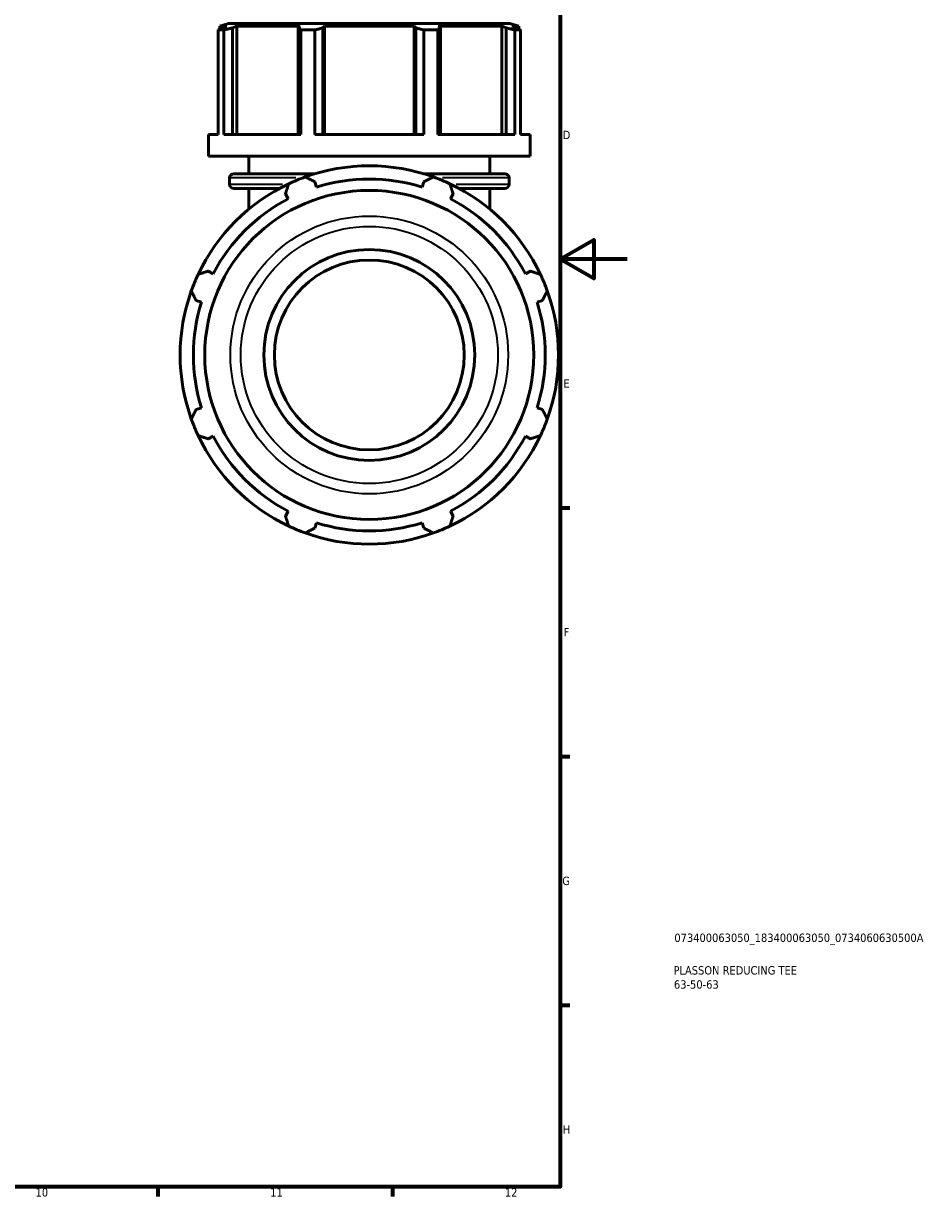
# Model space of a CAD drawing. Header units: millimetres. Extents: x 0 to 1041, y -3 to 949.
# Tile 7 of 8: x 661 to 931, y 17 to 367. Entities that reach past the tile are written whole.
import ezdxf

# ---------------------------------------------------------------- set-up
doc = ezdxf.new("R2010")
doc.units = ezdxf.units.MM
for name, color, linetype, lineweight in [('Border (ISO)', 7, 'Continuous', 70), ('Title (ISO)', 7, 'Continuous', 50), ('Visible (ISO)', 7, 'Continuous', 50), ('Visible Narrow (ISO)', 7, 'Continuous', 35)]:
    doc.layers.add(name, color=color, linetype=linetype, lineweight=lineweight)
doc.styles.add('Note Text (ISO)', font='tahoma.ttf')

# ---------------------------------------------------------------- blocks, each defined once
blk = doc.blocks.new('Borders Default Border')
at = {"layer": 'Border (ISO)'}
for p, q in [((821, 222.75), (823.9, 222.75)), ((821, 148.5), (823.9, 148.5)), ((821, 74.25), (823.9, 74.25)), ((700.83, 20), (700.83, 17.1)), ((770.92, 20), (770.92, 17.1))]:
    blk.add_line(p, q, dxfattribs=at)
at = {"layer": 'Border (ISO)', "flags": 128}
for points in [[(20, 20), (20, 574), (821, 574), (821, 20), (20, 20)], [(841, 297), (821, 297), (831, 302.77), (831, 291.23), (821, 297)]]:
    blk.add_lwpolyline(points, dxfattribs=at)
at = {"layer": 'Border (ISO)', "color": 232, "true_color": 0xca0064, "char_height": 2.5, "attachment_point": 7, "style": 'Note Text (ISO)'}
for s, insert in [('D', (821.73, 332.88)), ('E', (821.94, 258.63)), ('F', (822, 184.38)), ('G', (821.61, 110.08)), ('H', (821.74, 35.88)), ('10', (664.29, 17.05)), ('11', (734.37, 17.1)), ('12', (804.46, 17.1))]:
    blk.add_mtext(s, dxfattribs=dict(at, insert=insert))
blk = doc.blocks.new('Title Blocks ISO')
at = {"layer": 'Title (ISO)', "color": 232, "true_color": 0xca0064, "style": 'Note Text (ISO)'}
for tag, p in [('PART_NUMBER_001', (34.08, 73.13)), ('DESCRIPTION_001', (33.84, 63.4)), ('DESCRIPTION_002', (33.95, 59.18))]:
    blk.add_attdef(tag, p, '', height=2.5, dxfattribs=at)

msp = doc.modelspace()

# ---------------------------------------------------------------- linework, layer by layer
at = {"layer": 'Visible (ISO)'}
for p, q in [((720.535, 365.483), (718.799, 365.483)), ((718.799, 334.227), (718.799, 365.483)), ((721.949, 367.427), (719.324, 366.574)), ((721.39, 366.574), (719.324, 366.574)), ((719.324, 365.754), (719.324, 366.574)), ((721.39, 366.574), (720.016, 366.106)), ((720.535, 365.483), (720.535, 334.227)), ((805.978, 367.427), (721.949, 367.427)), ((723.09, 366.106), (724.368, 366.574)), ((723.09, 334.227), (723.09, 366.106)), ((724.368, 334.227), (724.368, 366.574)), ((743.351, 366.574), (724.368, 366.574)), ((743.351, 366.574), (742.686, 366.106)), ((742.686, 366.106), (742.686, 334.227)), ((743.52, 334.227), (743.52, 365.483)), ((747.711, 365.483), (743.52, 365.483)), ((747.711, 365.483), (747.711, 334.227)), ((750.107, 366.106), (750.54, 366.574)), ((750.107, 334.227), (750.107, 366.106)), ((750.54, 334.227), (750.54, 366.574)), ((777.387, 366.574), (750.54, 366.574)), ((777.387, 334.227), (777.387, 366.574)), ((777.387, 366.574), (777.82, 366.106)), ((777.82, 366.106), (777.82, 334.227)), ((780.217, 334.227), (780.217, 365.483)), ((784.407, 365.483), (780.217, 365.483)), ((784.407, 365.483), (784.407, 334.227)), ((785.241, 366.106), (784.576, 366.574)), ((803.56, 366.574), (784.576, 366.574)), ((785.241, 334.227), (785.241, 366.106)), ((803.56, 334.227), (803.56, 366.574)), ((803.56, 366.574), (804.837, 366.106)), ((804.837, 366.106), (804.837, 334.227)), ((805.978, 367.427), (808.604, 366.574)), ((807.911, 366.106), (806.538, 366.574)), ((808.604, 366.574), (806.538, 366.574)), ((807.393, 334.227), (807.393, 365.483)), ((809.128, 365.483), (807.393, 365.483)), ((808.604, 365.754), (808.604, 366.574)), ((809.128, 365.483), (809.128, 334.227)), ((718.799, 334.227), (715.964, 334.227)), ((715.964, 327.827), (715.964, 334.227)), ((743.52, 334.227), (720.535, 334.227)), ((780.217, 334.227), (747.711, 334.227)), ((807.393, 334.227), (784.407, 334.227)), ((811.964, 334.227), (809.128, 334.227)), ((811.964, 327.827), (811.964, 334.227)), ((811.964, 327.827), (715.964, 327.827)), ((727.964, 322.547), (727.964, 327.827)), ((799.964, 322.547), (799.964, 327.827)), ((723.464, 322.547), (747.738, 322.547)), ((780.19, 322.547), (804.464, 322.547)), ((722.204, 319.407), (722.204, 321.287)), ((748.163, 318.54), (747.653, 320.157)), ((780.274, 320.157), (779.764, 318.54)), ((805.724, 319.407), (805.724, 321.287)), ((737.128, 318.147), (723.464, 318.147)), ((727.964, 311.973), (727.964, 318.147)), ((738.919, 316.539), (739.701, 315.035)), ((788.226, 315.035), (789.009, 316.539)), ((804.464, 318.147), (790.8, 318.147)), ((799.964, 311.973), (799.964, 318.147)), ((717.356, 292.69), (715.852, 293.473)), ((812.075, 293.473), (810.572, 292.69)), ((712.234, 284.738), (713.851, 284.228)), ((814.077, 284.228), (815.693, 284.738)), ((713.851, 252.627), (712.234, 252.117)), ((815.693, 252.117), (814.077, 252.627)), ((715.852, 243.382), (717.356, 244.165)), ((810.572, 244.165), (812.075, 243.382)), ((739.701, 221.819), (738.919, 220.316)), ((789.009, 220.316), (788.226, 221.819)), ((747.653, 216.698), (748.163, 218.314)), ((779.764, 218.314), (780.274, 216.698))]:
    msp.add_line(p, q, dxfattribs=at)
for radius in [49.133, 31.5, 28.35]:
    msp.add_circle((763.964, 268.427), radius, dxfattribs=at)
for centre, radius, start, end in [((723.464, 321.287), 1.26, 90, 180), ((763.964, 268.427), 56.5, 70.20802, 109.79198), ((804.464, 321.287), 1.26, 0, 90), ((763.964, 268.427), 56.5, 115.20802, 154.79198), ((723.464, 319.407), 1.26, 180, 270), ((763.964, 268.427), 56.5, 109.79198, 115.20802), ((763.964, 268.427), 52.545, 72.5, 107.5), ((763.964, 268.427), 56.5, 64.79198, 70.20802), ((763.964, 268.427), 56.5, 25.20802, 64.79198), ((804.464, 319.407), 1.26, 270, 0), ((763.964, 268.427), 52.545, 117.5, 152.5), ((763.964, 268.427), 52.545, 27.5, 62.5), ((763.964, 268.427), 56.5, 154.79198, 160.20802), ((763.964, 268.427), 56.5, 19.79198, 25.20802), ((763.964, 268.427), 56.5, 160.20802, 199.79198), ((763.964, 268.427), 56.5, 340.20802, 19.79198), ((763.964, 268.427), 52.545, 162.5, 197.5), ((763.964, 268.427), 52.545, 342.5, 17.5), ((763.964, 268.427), 56.5, 199.79198, 205.20802), ((763.964, 268.427), 56.5, 334.79198, 340.20802), ((763.964, 268.427), 56.5, 205.20802, 244.79198), ((763.964, 268.427), 52.545, 207.5, 242.5), ((763.964, 268.427), 56.5, 295.20802, 334.79198), ((763.964, 268.427), 52.545, 297.5, 332.5), ((763.964, 268.427), 56.5, 244.79198, 250.20802), ((763.964, 268.427), 52.545, 252.5, 287.5), ((763.964, 268.427), 56.5, 289.79198, 295.20802), ((763.964, 268.427), 56.5, 250.20802, 289.79198)]:
    msp.add_arc(centre, radius, start, end, dxfattribs=at)
for points, weights in [([(718.799, 365.483), (719.42, 365.807), (720.016, 366.106)], [1, 1.00140565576, 1.00199466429]), ([(723.09, 366.106), (721.839, 365.807), (720.535, 365.483)], [1.00199466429, 1.00140565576, 1]), ([(743.52, 365.483), (743.095, 365.807), (742.686, 366.106)], [1, 1.00140565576, 1.00199466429]), ([(750.107, 366.106), (748.933, 365.807), (747.711, 365.483)], [1.00199466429, 1.00140565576, 1]), ([(780.217, 365.483), (778.994, 365.807), (777.82, 366.106)], [1, 1.00140565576, 1.00199466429]), ([(785.241, 366.106), (784.833, 365.807), (784.407, 365.483)], [1.00199466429, 1.00140565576, 1]), ([(807.393, 365.483), (806.089, 365.807), (804.837, 366.106)], [1, 1.00140565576, 1.00199466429]), ([(807.911, 366.106), (808.507, 365.807), (809.128, 365.483)], [1.00199466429, 1.00140565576, 1]), ([(738.919, 316.539), (739.399, 318.012), (739.9, 319.547)], [1.00214521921, 1.00148088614, 1]), ([(744.832, 321.59), (746.272, 320.859), (747.653, 320.157)], [1, 1.00148088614, 1.00214521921]), ([(780.274, 320.157), (781.656, 320.859), (783.095, 321.59)], [1.00214521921, 1.00148088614, 1]), ([(788.027, 319.547), (788.528, 318.012), (789.009, 316.539)], [1, 1.00148088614, 1.00214521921]), ([(712.844, 292.491), (714.379, 292.992), (715.852, 293.473)], [1, 1.00148088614, 1.00214521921]), ([(812.075, 293.473), (813.548, 292.992), (815.083, 292.491)], [1.00214521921, 1.00148088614, 1]), ([(712.234, 284.738), (711.532, 286.119), (710.801, 287.559)], [1.00214521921, 1.00148088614, 1]), ([(817.126, 287.559), (816.395, 286.119), (815.693, 284.738)], [1, 1.00148088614, 1.00214521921]), ([(710.801, 249.296), (711.532, 250.735), (712.234, 252.117)], [1, 1.00148088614, 1.00214521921]), ([(815.693, 252.117), (816.395, 250.735), (817.126, 249.296)], [1.00214521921, 1.00148088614, 1]), ([(715.852, 243.382), (714.379, 243.863), (712.844, 244.364)], [1.00214521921, 1.00148088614, 1]), ([(815.083, 244.364), (813.548, 243.863), (812.075, 243.382)], [1, 1.00148088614, 1.00214521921]), ([(739.9, 217.308), (739.399, 218.843), (738.919, 220.316)], [1, 1.00148088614, 1.00214521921]), ([(789.009, 220.316), (788.528, 218.843), (788.027, 217.308)], [1.00214521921, 1.00148088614, 1]), ([(747.653, 216.698), (746.272, 215.996), (744.832, 215.265)], [1.00214521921, 1.00148088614, 1]), ([(783.095, 215.265), (781.656, 215.996), (780.274, 216.698)], [1, 1.00148088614, 1.00214521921])]:
    msp.add_rational_spline(points, weights, degree=2, dxfattribs=at)
at = {"layer": 'Visible Narrow (ISO)'}
for p, q in [((722.251, 319.407), (738.026, 319.407)), ((742.074, 321.287), (722.264, 321.287)), ((805.664, 321.287), (785.853, 321.287)), ((789.901, 319.407), (805.677, 319.407))]:
    msp.add_line(p, q, dxfattribs=at)
for radius in [41.48, 38.399]:
    msp.add_circle((763.964, 268.427), radius, dxfattribs=at)

# ---------------------------------------------------------------- block references
msp.add_blockref('Borders Default Border', (0, 0))
msp.add_blockref('Title Blocks ISO', (821, 20)).add_auto_attribs({'PART_NUMBER_001': '073400063050_183400063050_0734060630500A', 'DESCRIPTION_001': 'PLASSON REDUCING TEE', 'DESCRIPTION_002': '63-50-63'})

doc.saveas('drawing.dxf')
